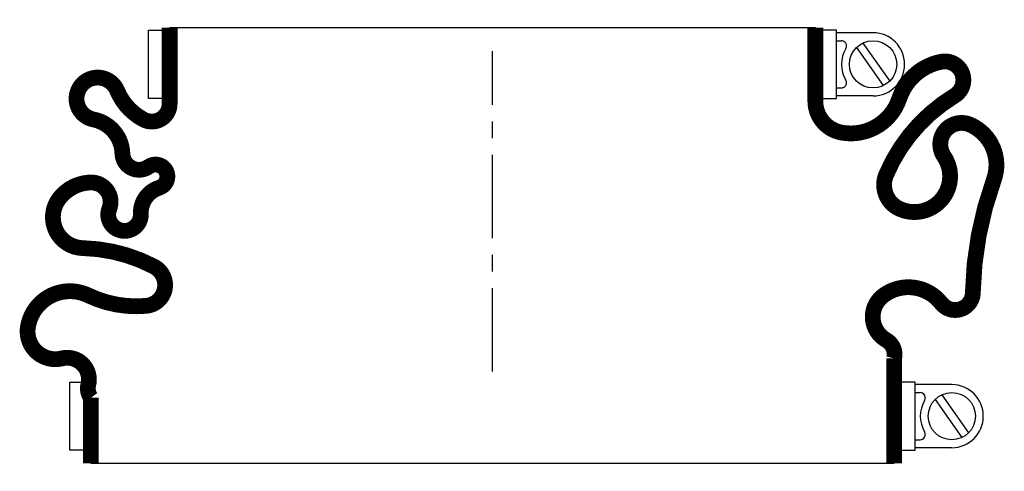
# Model space of a CAD drawing. Header units: millimetres. Extents: x -90 to 97, y -19 to 67.
import ezdxf

# ---------------------------------------------------------------- set-up
doc = ezdxf.new("R2010")
doc.units = ezdxf.units.MM
doc.header["$LTSCALE"] = 0.5
doc.header["$MEASUREMENT"] = 0
doc.linetypes.add('CENTER', pattern=[50.8, 31.75, -6.35, 6.35, -6.35])
doc.layers.get('0').update_dxf_attribs({"linetype": 'CONTINUOUS'})
doc.layers.add('Center', color=1, linetype='CENTER')

msp = doc.modelspace()

# ---------------------------------------------------------------- linework, layer by layer
for p, q in [((-65.5, 52), (-65.5, 65)), ((-65.5, 65), (-63, 65)), ((-61.5, 65.5), (61.5, 65.5)), ((65.5, 65), (63, 65)), ((65.5, 52), (65.5, 65)), ((72.5, 64.5), (65.5, 64.5)), ((65.5, 63), (66.44, 63)), ((70.57, 62.56), (75.66, 55.3)), ((69.34, 61.7), (74.43, 54.44)), ((65.5, 54), (66.44, 54)), ((-63, 52), (-65.5, 52)), ((63, 52), (65.5, 52)), ((72.5, 52.5), (65.5, 52.5)), ((-80.5, -15), (-80.5, -2)), ((-80.5, -2), (-78, -2)), ((80.5, -2), (78, -2)), ((80.5, -15), (80.5, -2)), ((87.5, -2.5), (80.5, -2.5)), ((80.5, -4), (81.44, -4)), ((84.34, -5.3), (89.43, -12.56)), ((85.57, -4.44), (90.66, -11.7)), ((80.5, -13), (81.44, -13)), ((-78, -15), (-80.5, -15)), ((78, -15), (80.5, -15)), ((87.5, -14.5), (80.5, -14.5)), ((76.5, -17.5), (-76.5, -17.5))]:
    msp.add_line(p, q)
at = {"const_width": 3, "flags": 128}
for points in [[(-61.5, 65.5), (-61.5, 51, -0.56619), (-66.5, 48, -0.173214), (-71.5, 53.5, 1.667268), (-76, 48, -0.349852), (-70.5, 41.5, 0.598056), (-65.5, 39, -1.163294), (-63.5, 35, 0.335337), (-67, 30, -1.224957), (-73, 31, 0.531721), (-76.5, 36, 0.226938), (-82.5, 33, 0.615314), (-78, 23.5, -0.114729), (-64.5, 20, -0.749263), (-66, 12.5, -0.134398), (-77, 14.5, 0.500401), (-88.5, 8.5, 0.538118), (-82, 2.5, -0.564179), (-77, -2.5, 0.223265), (-76.5, -5), (-76.5, -17.5)], [(61.5, 65.5), (61.5, 51.5, 0.36205), (66.5, 45.5, 0.373567), (77.5, 52, -0.271332), (85.5, 59, -0.835937), (88, 52.5, 0.15691), (75, 37.5, 0.405212), (77.5, 31, 0.760159), (86, 41, -0.75249), (91, 47, -0.394653), (95.5, 36.5, 0.081651), (91.5, 15, -0.704922), (85.5, 13, 0.405667), (74.5, 14.5, 0.542617), (75, 6, -0.335934), (76.5, 2.5), (76.5, -17.5)]]:
    msp.add_lwpolyline(points, format="xyb", dxfattribs=at)
for centre in [(72.5, 58.5), (87.5, -8.5)]:
    msp.add_circle(centre, 4.5)
for centre, radius, start, end in [((72.5, 58.5), 6, 270, 90), ((66.44, 62), 1, 330, 90), ((72.5, 58.5), 6, 150, 210), ((66.44, 55), 1, 270, 30), ((87.5, -8.5), 6, 270, 90), ((81.44, -5), 1, 330, 90), ((87.5, -8.5), 6, 150, 210), ((81.44, -12), 1, 270, 30)]:
    msp.add_arc(centre, radius, start, end)
at = {"layer": 'Center'}
msp.add_line((0, 0), (0, 61), dxfattribs=at)

doc.saveas('drawing.dxf')
